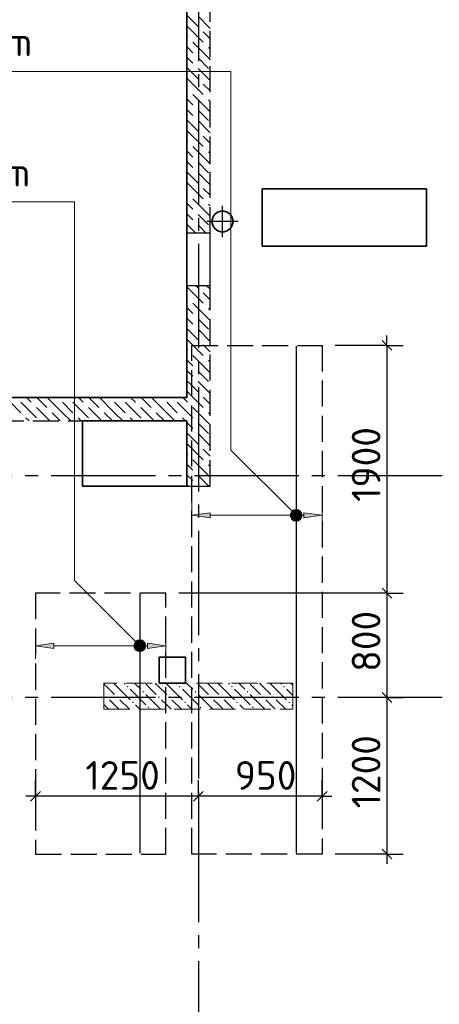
# Model space of a CAD drawing. Header units: millimetres. Extents: x 40580 to 1930067, y -240640 to 81020.
# Tile 108 of 256: x 474515 to 477735, y -215516 to -207967. Entities that reach past the tile are written whole.
import ezdxf

# ---------------------------------------------------------------- set-up
doc = ezdxf.new("R2010")
doc.units = ezdxf.units.MM
for name, pattern in [('______2', [270, 200, -70]), ('______5', [1100, 800, -100, 100, -100]), ('CENTER', [2, 1.25, -0.25, 0.25, -0.25])]:
    doc.linetypes.add(name, pattern=pattern)
for name, color, linetype, lineweight in [('Standard', 7, 'Continuous', 25), ('ДОП Верх по У', 7, 'Continuous', 25), ('ЖБ Перекрытие верхний уровень', 7, 'Continuous', 35), ('ОСИ', 7, 'CENTER', 15), ('Позиционная метка номер позиции', 7, 'Continuous', 13), ('Примечания', 7, 'Continuous', 13)]:
    doc.layers.add(name, color=color, linetype=linetype, lineweight=lineweight)
doc.layers.add('ЖБ Пилон', color=7, linetype='______2', lineweight=13, true_color=0xa0a0a0)
doc.layers.add('ЖБ Стена верхний уровень', color=7, linetype='______2', true_color=0x656565)
doc.layers.add('Макрос окна_ макрос двери', color=7, linetype='Continuous')
doc.styles.add('ISOCPEUR', font='isocpeur.ttf')

msp = doc.modelspace()

# ---------------------------------------------------------------- hatches: boundary and pattern name
at = {"layer": 'ДОП Верх по У', "linetype": 'Continuous', "lineweight": 13, "transparency": 33554687}
for points in [[(476604.6, -211748.3), (476618.1, -211799.3), (476618.1, -211734.8)], [(476618.1, -211734.8), (476636.8, -211804.5), (476636.8, -211729.5)], [(476618.1, -211734.8), (476618.1, -211799.3), (476636.8, -211804.5)], [(476636.8, -211729.5), (476636.8, -211804.5), (476655.6, -211799.3)], [(476636.8, -211729.5), (476655.6, -211799.3), (476655.6, -211734.8)], [(476655.6, -211734.8), (476655.6, -211799.3), (476669.1, -211785.8)], [(476655.6, -211734.8), (476669.1, -211785.8), (476669.1, -211748.3)], [(476604.6, -211785.8), (476604.6, -211748.3), (476599.3, -211767)], [(476604.6, -211748.3), (476604.6, -211785.8), (476618.1, -211799.3)], [(476669.1, -211748.3), (476669.1, -211785.8), (476674.3, -211767)], [(476696.8, -211787), (476836.8, -211767), (476696.8, -211747)], [(475404.6, -212785.8), (475404.6, -212748.3), (475399.3, -212767)], [(475404.6, -212748.3), (475418.1, -212799.3), (475418.1, -212734.8)], [(475404.6, -212748.3), (475404.6, -212785.8), (475418.1, -212799.3)], [(475418.1, -212734.8), (475436.8, -212804.5), (475436.8, -212729.5)], [(475418.1, -212734.8), (475418.1, -212799.3), (475436.8, -212804.5)], [(475436.8, -212729.5), (475436.8, -212804.5), (475455.6, -212799.3)], [(475436.8, -212729.5), (475455.6, -212799.3), (475455.6, -212734.8)], [(475455.6, -212734.8), (475455.6, -212799.3), (475469.1, -212785.8)], [(475455.6, -212734.8), (475469.1, -212785.8), (475469.1, -212748.3)], [(475469.1, -212748.3), (475469.1, -212785.8), (475474.3, -212767)], [(475496.8, -212787), (475636.8, -212767), (475496.8, -212747)]]:
    msp.add_hatch(color=7, dxfattribs=at).paths.add_polyline_path(points)
for points in [[(475976.8, -211787), (475836.8, -211767), (475976.8, -211747)], [(474776.8, -212787), (474636.8, -212767), (474776.8, -212747)]]:
    msp.add_hatch(color=7, dxfattribs=at).paths.add_polyline_path(points, flags=16)
at = {"layer": 'ЖБ Пилон', "linetype": 'Continuous', "lineweight": -3, "transparency": 33554687}
for points in [[(475337.3, -213080.7), (475343.8, -213074.2), (475350.3, -213080.7), (475343.8, -213087.2)], [(475737.3, -213080.7), (475743.8, -213074.2), (475750.3, -213080.7), (475743.8, -213087.2)], [(476137.3, -213080.7), (476143.8, -213074.2), (476150.3, -213080.7), (476143.8, -213087.2)], [(476537.3, -213080.7), (476543.8, -213074.2), (476550.3, -213080.7), (476543.8, -213087.2)], [(475177.3, -213160.7), (475183.8, -213154.2), (475190.3, -213160.7), (475183.8, -213167.2)], [(475257.3, -213160.7), (475263.8, -213154.2), (475270.3, -213160.7), (475263.8, -213167.2)], [(475457.3, -213120.7), (475463.8, -213114.2), (475470.3, -213120.7), (475463.8, -213127.2)], [(475577.3, -213160.7), (475583.8, -213154.2), (475590.3, -213160.7), (475583.8, -213167.2)], [(475657.3, -213160.7), (475663.8, -213154.2), (475670.3, -213160.7), (475663.8, -213167.2)], [(475857.3, -213120.7), (475863.8, -213114.2), (475870.3, -213120.7), (475863.8, -213127.2)], [(475977.3, -213160.7), (475983.8, -213154.2), (475990.3, -213160.7), (475983.8, -213167.2)], [(476057.3, -213160.7), (476063.8, -213154.2), (476070.3, -213160.7), (476063.8, -213167.2)], [(476257.3, -213120.7), (476263.8, -213114.2), (476270.3, -213120.7), (476263.8, -213127.2)], [(476377.3, -213160.7), (476383.8, -213154.2), (476390.3, -213160.7), (476383.8, -213167.2)], [(476457.3, -213160.7), (476463.8, -213154.2), (476470.3, -213160.7), (476463.8, -213167.2)], [(475377.3, -213200.7), (475383.8, -213194.2), (475390.3, -213200.7), (475383.8, -213207.2)], [(475497.3, -213240.7), (475503.8, -213234.2), (475510.3, -213240.7), (475503.8, -213247.2)], [(475777.3, -213200.7), (475783.8, -213194.2), (475790.3, -213200.7), (475783.8, -213207.2)], [(475897.3, -213240.7), (475903.8, -213234.2), (475910.3, -213240.7), (475903.8, -213247.2)], [(476177.3, -213200.7), (476183.8, -213194.2), (476190.3, -213200.7), (476183.8, -213207.2)], [(476297.3, -213240.7), (476303.8, -213234.2), (476310.3, -213240.7), (476303.8, -213247.2)], [(476577.3, -213200.7), (476583.8, -213194.2), (476590.3, -213200.7), (476583.8, -213207.2)]]:
    msp.add_hatch(color=7, dxfattribs=at).paths.add_polyline_path(points, flags=16)
at = {"layer": 'Позиционная метка номер позиции', "linetype": 'Continuous', "lineweight": 13, "transparency": 33554687}
for points in [[(476605, -211798.9), (476648.3, -211723.8), (476593.5, -211778.5)], [(476593.5, -211778.5), (476648.3, -211723.8), (476625.4, -211723.8)], [(476593.5, -211778.5), (476625.4, -211723.8), (476593.5, -211755.6)], [(476593.5, -211755.6), (476625.4, -211723.8), (476605, -211735.2)], [(476605, -211798.9), (476668.6, -211735.2), (476648.3, -211723.8)], [(476625.4, -211810.3), (476668.6, -211735.2), (476605, -211798.9)], [(476625.4, -211810.3), (476680.1, -211755.6), (476668.6, -211735.2)], [(476648.3, -211810.3), (476680.1, -211755.6), (476625.4, -211810.3)], [(476648.3, -211810.3), (476680.1, -211778.5), (476680.1, -211755.6)], [(476680.1, -211778.5), (476648.3, -211810.3), (476668.6, -211798.9)], [(475405, -212798.9), (475448.3, -212723.8), (475393.5, -212778.5)], [(475393.5, -212778.5), (475448.3, -212723.8), (475425.4, -212723.8)], [(475393.5, -212778.5), (475425.4, -212723.8), (475393.5, -212755.6)], [(475393.5, -212755.6), (475425.4, -212723.8), (475405, -212735.2)], [(475405, -212798.9), (475468.6, -212735.2), (475448.3, -212723.8)], [(475425.4, -212810.3), (475468.6, -212735.2), (475405, -212798.9)], [(475425.4, -212810.3), (475480.1, -212755.6), (475468.6, -212735.2)], [(475448.3, -212810.3), (475480.1, -212755.6), (475425.4, -212810.3)], [(475448.3, -212810.3), (475480.1, -212778.5), (475480.1, -212755.6)], [(475480.1, -212778.5), (475448.3, -212810.3), (475468.6, -212798.9)]]:
    msp.add_hatch(color=7, dxfattribs=at).paths.add_polyline_path(points)

# ---------------------------------------------------------------- linework, layer by layer
at = {"layer": 'Standard', "color": 8, "linetype": '______5', "lineweight": -3, "transparency": 33554687}
for p, q in [((476071.8, -209633.4), (476071.8, -209394.4)), ((476191.3, -209513.9), (475952.3, -209513.9))]:
    msp.add_line(p, q, dxfattribs=at)
at = {"layer": 'Standard', "color": 7, "linetype": 'Continuous', "lineweight": 25, "transparency": 33554687}
for p, q in [((477296.1, -210426.4), (477371.1, -210501.4)), ((477296.1, -212326.4), (477371.1, -212401.4)), ((477296.1, -213126.4), (477371.1, -213201.3)), ((474674.3, -213883.9), (474599.3, -213958.9)), ((475924.3, -213883.9), (475849.3, -213958.9)), ((476874.3, -213883.9), (476799.3, -213958.9)), ((477296.1, -214326.4), (477371.1, -214401.3))]:
    msp.add_line(p, q, dxfattribs=at)
at = {"layer": 'Standard', "color": 7, "linetype": 'Continuous', "lineweight": -3, "transparency": 33554687}
for p, q in [((477333.6, -210463.9), (477333.6, -210388.9)), ((477333.6, -212363.9), (477333.6, -213163.9)), ((477333.6, -213163.9), (477333.6, -214363.9)), ((474636.8, -213921.4), (474561.8, -213921.4)), ((475886.8, -213921.4), (474636.8, -213921.4)), ((476836.8, -213921.4), (475886.8, -213921.4)), ((476836.8, -213921.4), (476911.8, -213921.4)), ((477333.6, -214363.9), (477333.6, -214438.9))]:
    msp.add_line(p, q, dxfattribs=at)
at = {"layer": 'Standard', "color": 251, "linetype": 'Continuous', "lineweight": -3, "true_color": 0x656565, "transparency": 33554687}
for p, q in [((477333.6, -210463.9), (476936.8, -210463.9)), ((477333.6, -210463.9), (477208.6, -210463.9)), ((477333.6, -210463.9), (477458.6, -210463.9)), ((477333.6, -212363.9), (477208.6, -212363.9)), ((477333.6, -212363.9), (477458.6, -212363.9)), ((477333.6, -213163.9), (477208.6, -213163.9)), ((477333.6, -213163.9), (477458.6, -213163.9)), ((477333.6, -213163.9), (477333.6, -213163.9)), ((474636.8, -213921.4), (474636.8, -213796.4)), ((475886.8, -213921.4), (475886.8, -213796.4)), ((476836.8, -213921.4), (476836.8, -213796.4)), ((474636.8, -213921.4), (474636.8, -214046.4)), ((474636.8, -213921.4), (474636.8, -213921.4)), ((475886.8, -213921.4), (475886.8, -214046.4)), ((475886.8, -213921.4), (475886.8, -214263.9)), ((476836.8, -213921.4), (476836.8, -214046.4)), ((476836.8, -213921.4), (476836.8, -213921.4)), ((477333.6, -214363.9), (476936.8, -214363.9)), ((477333.6, -214363.9), (477208.6, -214363.9)), ((477333.6, -214363.9), (477458.6, -214363.9))]:
    msp.add_line(p, q, dxfattribs=at)
at = {"layer": 'Standard', "color": 7, "linetype": 'Continuous', "lineweight": -3, "transparency": 33554687}
msp.add_lwpolyline([(477333.6, -210463.9), (477333.6, -211759.6), (477333.6, -211759.6), (477333.6, -212363.9)], dxfattribs=at)
at = {"layer": 'Standard', "color": 251, "linetype": 'Continuous', "lineweight": -3, "true_color": 0x656565, "transparency": 33554687}
msp.add_lwpolyline([(477333.6, -212363.9), (477316.6, -212363.9), (477316.6, -212363.9), (477316.6, -212363.9), (477316.6, -212363.9), (475736.8, -212363.9)], dxfattribs=at)
at = {"layer": 'ДОП Верх по У', "color": 7, "linetype": 'Continuous', "lineweight": 13, "transparency": 33554687}
for p, q in [((472750.8, -208363.9), (474836.8, -208363.9)), ((472750.8, -209363.9), (474836.8, -209363.9))]:
    msp.add_line(p, q, dxfattribs=at)
at = {"layer": 'ДОП Верх по У', "color": 7, "linetype": 'Continuous', "lineweight": -3, "transparency": 33554687}
for p, q in [((476636.8, -210469.9), (476636.8, -214357.9)), ((475436.8, -212369.9), (475436.8, -214357.9))]:
    msp.add_line(p, q, dxfattribs=at)
at = {"layer": 'ДОП Верх по У', "color": 251, "linetype": 'Continuous', "lineweight": 13, "true_color": 0x494949, "transparency": 33554687}
for p, q in [((475836.8, -211767), (475836.8, -211667)), ((476836.8, -211767), (476836.8, -211667)), ((476636.8, -211729.5), (476636.8, -211729.5)), ((475836.8, -211767), (475976.8, -211747)), ((475976.8, -211787), (475836.8, -211767)), ((475836.8, -211767), (475836.8, -211867)), ((475836.8, -211767), (475836.8, -211767)), ((475976.8, -211747), (475976.8, -211787)), ((475976.8, -211767), (476606.8, -211767)), ((476636.8, -211804.5), (476636.8, -211804.5)), ((476666.8, -211767), (476696.8, -211767)), ((476836.8, -211767), (476696.8, -211747)), ((476696.8, -211747), (476696.8, -211787)), ((476696.8, -211787), (476836.8, -211767)), ((476836.8, -211767), (476836.8, -211867)), ((476836.8, -211767), (476836.8, -211767)), ((474636.8, -212767), (474636.8, -212667)), ((475636.8, -212767), (475636.8, -212667)), ((474636.8, -212767), (474776.8, -212747)), ((474776.8, -212787), (474636.8, -212767)), ((474636.8, -212767), (474636.8, -212867)), ((474636.8, -212767), (474636.8, -212767)), ((474776.8, -212747), (474776.8, -212787)), ((474776.8, -212767), (475406.8, -212767)), ((475436.8, -212729.5), (475436.8, -212729.5)), ((475466.8, -212767), (475496.8, -212767)), ((475636.8, -212767), (475496.8, -212747)), ((475496.8, -212747), (475496.8, -212787)), ((475496.8, -212787), (475636.8, -212767)), ((475636.8, -212767), (475636.8, -212867)), ((475636.8, -212767), (475636.8, -212767)), ((475436.8, -212804.5), (475436.8, -212804.5))]:
    msp.add_line(p, q, dxfattribs=at)
for centre in [(476636.8, -211767), (475436.8, -212767)]:
    msp.add_circle(centre, 37.5, dxfattribs=at)
at = {"layer": 'ЖБ Перекрытие верхний уровень', "transparency": 33554687}
for p, q in [((477636.8, -209263.9), (476376.8, -209263.9)), ((476376.8, -209263.9), (476376.8, -209703.9)), ((477636.8, -209703.9), (477636.8, -209263.9)), ((475999.9, -209477.2), (475992.1, -209501.2)), ((476014.8, -209456.8), (475999.9, -209477.2)), ((476035.2, -209442), (476014.8, -209456.8)), ((476059.2, -209434.2), (476035.2, -209442)), ((476084.4, -209434.2), (476059.2, -209434.2)), ((476108.4, -209442), (476084.4, -209434.2)), ((476128.8, -209456.8), (476108.4, -209442)), ((476143.7, -209477.2), (476128.8, -209456.8)), ((476151.5, -209501.2), (476143.7, -209477.2)), ((475992.1, -209501.2), (475992.1, -209526.5)), ((475992.1, -209526.5), (475999.9, -209550.5)), ((475999.9, -209550.5), (476014.8, -209570.9)), ((476128.8, -209570.9), (476143.7, -209550.5)), ((476143.7, -209550.5), (476151.5, -209526.5)), ((476151.5, -209526.5), (476151.5, -209501.2)), ((476014.8, -209570.9), (476035.2, -209585.7)), ((476035.2, -209585.7), (476059.2, -209593.5)), ((476059.2, -209593.5), (476084.4, -209593.5)), ((476084.4, -209593.5), (476108.4, -209585.7)), ((476108.4, -209585.7), (476128.8, -209570.9)), ((476376.8, -209703.9), (477636.8, -209703.9)), ((475796.8, -211043.9), (474996.8, -211043.9)), ((474996.8, -211043.9), (474996.8, -211543.9)), ((475796.8, -211543.9), (475796.8, -211043.9)), ((474996.8, -211543.9), (475796.8, -211543.9)), ((475786.8, -212853.9), (475586.8, -212853.9)), ((475586.8, -212853.9), (475586.8, -213053.9)), ((475786.8, -213053.9), (475786.8, -212853.9)), ((475586.8, -213053.9), (475786.8, -213053.9))]:
    msp.add_line(p, q, dxfattribs=at)
at = {"layer": 'ЖБ Перекрытие верхний уровень', "transparency": 33554687, "extrusion": (0, 0, -1)}
msp.add_lwpolyline([(-473266.8, -206818.9), (-473266.8, -206923.9), (-471336.8, -206923.9), (-471336.8, -211363.9), (-473086.8, -211363.9), (-473086.8, -210863.9), (-475796.8, -210863.9), (-475796.8, -206818.9), (-473266.8, -206818.9), (-473266.8, -206818.9)], dxfattribs=at)
at = {"layer": 'ЖБ Пилон', "color": 253, "linetype": '______2', "lineweight": 13, "true_color": 0xa0a0a0, "transparency": 33554687}
for p, q in [((476611.8, -213053.9), (475161.8, -213053.9)), ((475161.8, -213053.9), (475161.8, -213253.9)), ((476611.8, -213253.9), (476611.8, -213053.9)), ((475161.8, -213253.9), (476611.8, -213253.9))]:
    msp.add_line(p, q, dxfattribs=at)
at = {"layer": 'ЖБ Пилон', "color": 9, "linetype": 'Continuous', "lineweight": -3, "true_color": 0xc7c7c7, "transparency": 33554687}
for p, q in [((475163.8, -213060.7), (475161.8, -213058.8)), ((475163.8, -213060.7), (475243.8, -213140.7)), ((475236.9, -213053.9), (475243.8, -213060.7)), ((475243.8, -213060.7), (475363.8, -213180.7)), ((475316.9, -213053.9), (475323.8, -213060.7)), ((475363.8, -213100.7), (475483.8, -213220.7)), ((475403.8, -213060.7), (475396.9, -213053.9)), ((475443.8, -213100.7), (475403.8, -213060.7)), ((475483.8, -213060.7), (475563.8, -213140.7)), ((475563.8, -213060.7), (475556.9, -213053.9)), ((475563.8, -213060.7), (475643.8, -213140.7)), ((475636.9, -213053.9), (475643.8, -213060.7)), ((475643.8, -213060.7), (475763.8, -213180.7)), ((475716.9, -213053.9), (475723.8, -213060.7)), ((475763.8, -213100.7), (475883.8, -213220.7)), ((475803.8, -213060.7), (475796.9, -213053.9)), ((475843.8, -213100.7), (475803.8, -213060.7)), ((475883.8, -213060.7), (475963.8, -213140.7)), ((475963.8, -213060.7), (475956.9, -213053.9)), ((475963.8, -213060.7), (476043.8, -213140.7)), ((476036.9, -213053.9), (476043.8, -213060.7)), ((476043.8, -213060.7), (476163.8, -213180.7)), ((476116.9, -213053.9), (476123.8, -213060.7)), ((476163.8, -213100.7), (476283.8, -213220.7)), ((476203.8, -213060.7), (476196.9, -213053.9)), ((476243.8, -213100.7), (476203.8, -213060.7)), ((476283.8, -213060.7), (476363.8, -213140.7)), ((476363.8, -213060.7), (476356.9, -213053.9)), ((476363.8, -213060.7), (476443.8, -213140.7)), ((476436.9, -213053.9), (476443.8, -213060.7)), ((476443.8, -213060.7), (476563.8, -213180.7)), ((476516.9, -213053.9), (476523.8, -213060.7)), ((476563.8, -213100.7), (476611.8, -213148.8)), ((476603.8, -213060.7), (476596.9, -213053.9)), ((476611.8, -213068.8), (476603.8, -213060.7)), ((475161.8, -213138.8), (475163.8, -213140.7)), ((475483.8, -213140.7), (475596.9, -213253.9)), ((475883.8, -213140.7), (475996.9, -213253.9)), ((476283.8, -213140.7), (476396.9, -213253.9)), ((475161.8, -213218.8), (475196.9, -213253.9)), ((475243.8, -213220.7), (475203.8, -213180.7)), ((475276.9, -213253.9), (475243.8, -213220.7)), ((475283.8, -213180.7), (475356.9, -213253.9)), ((475403.8, -213220.7), (475436.9, -213253.9)), ((475643.8, -213220.7), (475603.8, -213180.7)), ((475676.9, -213253.9), (475643.8, -213220.7)), ((475683.8, -213180.7), (475756.9, -213253.9)), ((475803.8, -213220.7), (475836.9, -213253.9)), ((476043.8, -213220.7), (476003.8, -213180.7)), ((476076.9, -213253.9), (476043.8, -213220.7)), ((476083.8, -213180.7), (476156.9, -213253.9)), ((476203.8, -213220.7), (476236.9, -213253.9)), ((476443.8, -213220.7), (476403.8, -213180.7)), ((476476.9, -213253.9), (476443.8, -213220.7)), ((476483.8, -213180.7), (476556.9, -213253.9)), ((476603.8, -213220.7), (476611.8, -213228.8))]:
    msp.add_line(p, q, dxfattribs=at)
at = {"layer": 'ЖБ Стена верхний уровень', "color": 251, "linetype": '______2', "lineweight": -3, "true_color": 0x656565, "transparency": 33554687}
for p, q in [((475796.8, -207168.9), (475796.8, -209603.9)), ((475976.8, -209603.9), (475976.8, -207168.9)), ((475976.8, -209603.9), (475796.8, -209603.9)), ((475796.8, -210003.9), (475976.8, -210003.9)), ((475796.8, -210003.9), (475796.8, -210863.9)), ((475976.8, -211543.9), (475976.8, -210003.9)), ((475796.8, -210863.9), (474501.8, -210863.9)), ((473266.8, -211043.9), (475796.8, -211043.9)), ((475796.8, -211043.9), (475796.8, -211543.9)), ((475796.8, -211543.9), (475976.8, -211543.9))]:
    msp.add_line(p, q, dxfattribs=at)
at = {"layer": 'ЖБ Стена верхний уровень', "color": 9, "linetype": 'Continuous', "lineweight": -3, "true_color": 0xc7c7c7, "transparency": 33554687}
for p, q in [((475796.8, -207933.8), (475883.8, -208020.7)), ((475803.8, -208020.7), (475923.8, -208140.7)), ((475796.8, -208093.8), (475803.8, -208100.7)), ((475796.8, -208173.8), (475843.8, -208220.7)), ((475963.8, -208260.7), (475843.8, -208140.7)), ((475803.8, -208260.7), (475796.8, -208253.8)), ((475843.8, -208300.7), (475803.8, -208260.7)), ((475883.8, -208260.7), (475963.8, -208340.7)), ((475796.8, -208333.8), (475883.8, -208420.7)), ((475803.8, -208420.7), (475923.8, -208540.7)), ((475796.8, -208493.8), (475803.8, -208500.7)), ((475796.8, -208573.8), (475843.8, -208620.7)), ((475963.8, -208660.7), (475843.8, -208540.7)), ((475803.8, -208660.7), (475796.8, -208653.8)), ((475843.8, -208700.7), (475803.8, -208660.7)), ((475883.8, -208660.7), (475963.8, -208740.7)), ((475796.8, -208733.8), (475883.8, -208820.7)), ((475803.8, -208820.7), (475923.8, -208940.7)), ((475796.8, -208893.8), (475803.8, -208900.7)), ((475963.8, -209060.7), (475843.8, -208940.7)), ((475796.8, -208973.8), (475843.8, -209020.7)), ((475803.8, -209060.7), (475796.8, -209053.8)), ((475843.8, -209100.7), (475803.8, -209060.7)), ((475883.8, -209060.7), (475963.8, -209140.7)), ((475796.8, -209133.8), (475883.8, -209220.7)), ((475803.8, -209220.7), (475923.8, -209340.7)), ((475796.8, -209293.8), (475803.8, -209300.7)), ((475796.8, -209373.8), (475843.8, -209420.7)), ((475963.8, -209460.7), (475843.8, -209340.7)), ((475803.8, -209460.7), (475796.8, -209453.8)), ((475843.8, -209500.7), (475803.8, -209460.7)), ((475883.8, -209460.7), (475963.8, -209540.7)), ((475796.8, -209533.8), (475866.9, -209603.9)), ((475883.8, -209540.7), (475946.9, -209603.9)), ((475866.9, -210003.9), (475883.8, -210020.7)), ((475803.8, -210020.7), (475923.8, -210140.7)), ((475796.8, -210093.8), (475803.8, -210100.7)), ((475963.8, -210260.7), (475843.8, -210140.7)), ((475796.8, -210173.8), (475843.8, -210220.7)), ((475803.8, -210260.7), (475796.8, -210253.8)), ((475843.8, -210300.7), (475803.8, -210260.7)), ((475883.8, -210260.7), (475963.8, -210340.7)), ((475796.8, -210333.8), (475883.8, -210420.7)), ((475803.8, -210420.7), (475923.8, -210540.7)), ((475796.8, -210493.8), (475803.8, -210500.7)), ((475796.8, -210573.8), (475843.8, -210620.7)), ((475963.8, -210660.7), (475843.8, -210540.7)), ((475803.8, -210660.7), (475796.8, -210653.8)), ((475843.8, -210700.7), (475803.8, -210660.7)), ((475883.8, -210660.7), (475963.8, -210740.7)), ((475796.8, -210733.8), (475883.8, -210820.7)), ((475803.8, -210820.7), (475923.8, -210940.7)), ((474443.8, -210900.7), (474523.8, -210980.7)), ((474523.8, -210900.7), (474643.8, -211020.7)), ((474566.9, -210863.9), (474603.8, -210900.7)), ((474646.9, -210863.9), (474723.8, -210940.7)), ((474843.8, -210980.7), (474726.9, -210863.9)), ((474843.8, -210900.7), (474923.8, -210980.7)), ((474923.8, -210900.7), (475043.8, -211020.7)), ((474966.9, -210863.9), (475003.8, -210900.7)), ((475046.9, -210863.9), (475123.8, -210940.7)), ((475243.8, -210980.7), (475126.9, -210863.9)), ((475243.8, -210900.7), (475323.8, -210980.7)), ((475323.8, -210900.7), (475443.8, -211020.7)), ((475366.9, -210863.9), (475403.8, -210900.7)), ((475446.9, -210863.9), (475523.8, -210940.7)), ((475643.8, -210980.7), (475526.9, -210863.9)), ((475643.8, -210900.7), (475723.8, -210980.7)), ((475723.8, -210900.7), (475796.8, -210973.8)), ((475766.9, -210863.9), (475796.8, -210893.8)), ((475796.8, -210893.8), (475803.8, -210900.7)), ((474746.9, -211043.9), (474643.8, -210940.7)), ((474763.8, -210980.7), (474826.9, -211043.9)), ((474843.8, -210980.7), (474906.9, -211043.9)), ((475146.9, -211043.9), (475043.8, -210940.7)), ((475163.8, -210980.7), (475226.9, -211043.9)), ((475243.8, -210980.7), (475306.9, -211043.9)), ((475546.9, -211043.9), (475443.8, -210940.7)), ((475563.8, -210980.7), (475626.9, -211043.9)), ((475643.8, -210980.7), (475706.9, -211043.9)), ((475796.8, -210973.8), (475843.8, -211020.7)), ((475963.8, -211060.7), (475843.8, -210940.7)), ((474586.9, -211043.9), (474563.8, -211020.7)), ((474986.9, -211043.9), (474963.8, -211020.7)), ((475386.9, -211043.9), (475363.8, -211020.7)), ((475786.9, -211043.9), (475763.8, -211020.7)), ((475803.8, -211060.7), (475796.8, -211053.8)), ((475843.8, -211100.7), (475803.8, -211060.7)), ((475883.8, -211060.7), (475963.8, -211140.7)), ((475796.8, -211133.8), (475883.8, -211220.7)), ((475803.8, -211220.7), (475923.8, -211340.7)), ((475796.8, -211293.8), (475803.8, -211300.7)), ((475963.8, -211460.7), (475843.8, -211340.7)), ((475796.8, -211373.8), (475843.8, -211420.7)), ((475803.8, -211460.7), (475796.8, -211453.8)), ((475843.8, -211500.7), (475803.8, -211460.7)), ((475883.8, -211460.7), (475963.8, -211540.7)), ((475796.8, -211533.8), (475806.9, -211543.9)), ((475883.8, -211540.7), (475886.9, -211543.9))]:
    msp.add_line(p, q, dxfattribs=at)
for points in [[(475883.8, -207940.7), (475976.8, -208033.8), (475976.8, -208033.8), (475976.8, -208033.8), (475976.8, -208033.8)], [(475976.8, -208113.8), (475976.8, -208113.8), (475976.8, -208113.8), (475976.8, -208113.8), (475923.8, -208060.7)], [(475963.8, -208180.7), (475976.8, -208193.8), (475976.8, -208193.8), (475976.8, -208193.8), (475976.8, -208193.8)], [(475963.8, -208260.7), (475976.8, -208273.8), (475976.8, -208273.8), (475976.8, -208273.8), (475976.8, -208273.8)], [(475883.8, -208340.7), (475976.8, -208433.8), (475976.8, -208433.8), (475976.8, -208433.8), (475976.8, -208433.8)], [(475976.8, -208513.8), (475976.8, -208513.8), (475976.8, -208513.8), (475976.8, -208513.8), (475923.8, -208460.7)], [(475963.8, -208580.7), (475976.8, -208593.8), (475976.8, -208593.8), (475976.8, -208593.8), (475976.8, -208593.8)], [(475963.8, -208660.7), (475976.8, -208673.8), (475976.8, -208673.8), (475976.8, -208673.8), (475976.8, -208673.8)], [(475883.8, -208740.7), (475976.8, -208833.8), (475976.8, -208833.8), (475976.8, -208833.8), (475976.8, -208833.8)], [(475976.8, -208913.8), (475976.8, -208913.8), (475976.8, -208913.8), (475976.8, -208913.8), (475923.8, -208860.7)], [(475963.8, -208980.7), (475976.8, -208993.8), (475976.8, -208993.8), (475976.8, -208993.8), (475976.8, -208993.8)], [(475963.8, -209060.7), (475976.8, -209073.8), (475976.8, -209073.8), (475976.8, -209073.8), (475976.8, -209073.8)], [(475883.8, -209140.7), (475976.8, -209233.8), (475976.8, -209233.8), (475976.8, -209233.8), (475976.8, -209233.8)], [(475976.8, -209313.8), (475976.8, -209313.8), (475976.8, -209313.8), (475976.8, -209313.8), (475923.8, -209260.7)], [(475963.8, -209380.7), (475976.8, -209393.8), (475976.8, -209393.8), (475976.8, -209393.8), (475976.8, -209393.8)], [(475963.8, -209460.7), (475976.8, -209473.8), (475976.8, -209473.8), (475976.8, -209473.8), (475976.8, -209473.8)], [(475946.9, -210003.9), (475976.8, -210033.8), (475976.8, -210033.8)], [(475976.8, -210113.8), (475976.8, -210113.8), (475923.8, -210060.7)], [(475963.8, -210180.7), (475976.8, -210193.8), (475976.8, -210193.8)], [(475963.8, -210260.7), (475976.8, -210273.8), (475976.8, -210273.8)], [(475883.8, -210340.7), (475976.8, -210433.8), (475976.8, -210433.8)], [(475976.8, -210513.8), (475976.8, -210513.8), (475923.8, -210460.7)], [(475963.8, -210580.7), (475976.8, -210593.8), (475976.8, -210593.8)], [(475963.8, -210660.7), (475976.8, -210673.8), (475976.8, -210673.8)], [(475883.8, -210740.7), (475976.8, -210833.8), (475976.8, -210833.8)], [(475976.8, -210913.8), (475976.8, -210913.8), (475923.8, -210860.7)], [(475963.8, -210980.7), (475976.8, -210993.8), (475976.8, -210993.8)], [(475963.8, -211060.7), (475976.8, -211073.8), (475976.8, -211073.8)], [(475883.8, -211140.7), (475976.8, -211233.8), (475976.8, -211233.8)], [(475976.8, -211313.8), (475976.8, -211313.8), (475923.8, -211260.7)], [(475963.8, -211380.7), (475976.8, -211393.8), (475976.8, -211393.8)], [(475963.8, -211460.7), (475976.8, -211473.8), (475976.8, -211473.8)]]:
    msp.add_lwpolyline(points, dxfattribs=at)
at = {"layer": 'Макрос окна_ макрос двери', "color": 7, "linetype": 'Continuous', "lineweight": -3, "transparency": 33554687}
for p, q in [((475796.8, -209603.9), (475796.8, -210003.9)), ((475976.8, -210003.9), (475976.8, -209603.9))]:
    msp.add_line(p, q, dxfattribs=at)
at = {"layer": 'ОСИ', "color": 8, "linetype": '______5', "lineweight": -3, "transparency": 33554687}
for p, q in [((475886.8, -203085.1), (475886.8, -224293.9)), ((504156.8, -211463.9), (458846.8, -211463.9)), ((504156.8, -213163.9), (458846.8, -213163.9))]:
    msp.add_line(p, q, dxfattribs=at)
at = {"layer": 'Позиционная метка номер позиции', "color": 7, "linetype": 'Continuous', "lineweight": 13, "transparency": 33554687}
for p, q in [((476605, -211735.2), (476605, -211735.2)), ((476668.6, -211735.2), (476668.6, -211735.2)), ((476605, -211798.9), (476605, -211798.9)), ((476668.6, -211798.9), (476668.6, -211798.9)), ((475405, -212735.2), (475405, -212735.2)), ((475405, -212798.9), (475405, -212798.9)), ((475468.6, -212735.2), (475468.6, -212735.2)), ((475468.6, -212798.9), (475468.6, -212798.9))]:
    msp.add_line(p, q, dxfattribs=at)
for points in [[(476636.8, -211767), (476136.8, -211267), (476136.8, -208363.9), (472636.8, -208363.9)], [(475436.8, -212767), (474936.8, -212267), (474936.8, -209363.9), (472636.8, -209363.9)]]:
    msp.add_lwpolyline(points, dxfattribs=at)
for centre in [(476636.8, -211767), (475436.8, -212767)]:
    msp.add_circle(centre, 45, dxfattribs=at)
at = {"layer": 'Примечания', "color": 7, "linetype": '______2', "lineweight": -3, "transparency": 33554687}
for p, q in [((475836.8, -210463.9), (476836.8, -210463.9)), ((475836.8, -214363.9), (475836.8, -210463.9)), ((476836.8, -210463.9), (476836.8, -214363.9)), ((475636.8, -212363.9), (474636.8, -212363.9)), ((474636.8, -212363.9), (474636.8, -214363.9)), ((475636.8, -214363.9), (475636.8, -212363.9)), ((474636.8, -214363.9), (475636.8, -214363.9)), ((476836.8, -214363.9), (475836.8, -214363.9))]:
    msp.add_line(p, q, dxfattribs=at)

# ---------------------------------------------------------------- texts
at = {"layer": 'Standard', "color": 7, "linetype": 'Continuous', "lineweight": 25, "transparency": 33554687, "char_height": 220, "attachment_point": 7, "rotation": 90, "style": 'ISOCPEUR'}
for s, insert, width in [('1900', (477283.6, -211664.1), 625.741), ('800', (477283.6, -212967.2), 531.96), ('1200', (477283.6, -214014.1), 625.735)]:
    msp.add_mtext(s, dxfattribs=dict(at, insert=insert, width=width))
at = {"layer": 'Standard', "color": 7, "linetype": 'Continuous', "lineweight": 25, "transparency": 33554687, "char_height": 220, "attachment_point": 7, "style": 'ISOCPEUR'}
for s, insert, width in [('1250', (475019.4, -213871.4), 610.159), ('950', (476166.3, -213871.4), 516.396)]:
    msp.add_mtext(s, dxfattribs=dict(at, insert=insert, width=width))
at = {"layer": 'ДОП Верх по У', "color": 7, "linetype": 'Continuous', "lineweight": 13, "transparency": 33554687, "char_height": 220, "width": 2152.018, "attachment_point": 7, "style": 'ISOCPEUR'}
for s, insert in [('\\W0.96;ø12 L=3900mm ', (472770.8, -208246.5)), ('\\W0.96;ø12 L=2000mm ', (472770.8, -209246.5))]:
    msp.add_mtext(s, dxfattribs=dict(at, insert=insert))

doc.saveas('drawing.dxf')
